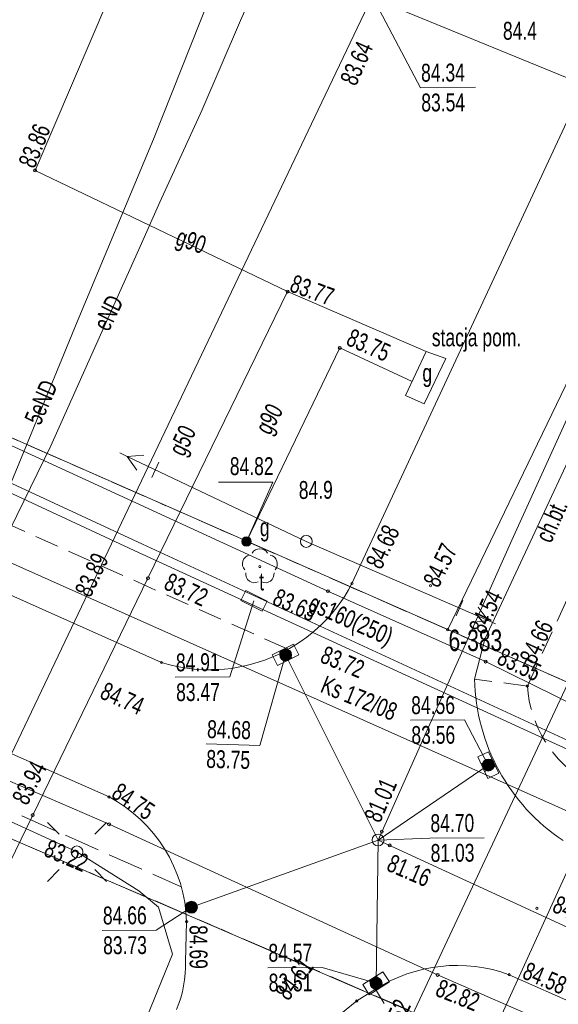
# Model space of a CAD drawing. Header units: metres. Extents: x 7446797 to 7447602, y 5789497 to 5790002.
# Tile 62 of 68: x 7447353 to 7447375, y 5789812 to 5789853. Entities that reach past the tile are written whole.
import ezdxf
from ezdxf.xclip import XClip

# ---------------------------------------------------------------- set-up
doc = ezdxf.new("R2010")
doc.units = ezdxf.units.M
doc.header["$MEASUREMENT"] = 0
doc.header["$XCLIPFRAME"] = 0
for name, pattern in [('2_KTCR02', [1.5, 1, -0.5]), ('2_KTJZ01', [2, 1.5, -0.5]), ('GUK', [2, 1.5, -0.5]), ('GUZ', [1, 0.5, -0.5])]:
    doc.linetypes.add(name, pattern=pattern)
doc.layers.add('700-L Mapa 1_500 dwg', color=7, linetype='Continuous')
for name, color, linetype, lineweight in [('ex_02_DXF_MZ_9_Dzialki7', 9, 'Continuous', 18), ('ex_02_DXF_MZ_9_Kontury3', 9, 'Continuous', 18), ('ex_02_DXF_MZ_9_KTCR_D_L_17', 9, 'Continuous', 18), ('ex_02_DXF_MZ_9_KTCR_E_T_17', 9, 'Continuous', 18), ('ex_02_DXF_MZ_9_KTCR_L_17', 9, 'Continuous', 18), ('ex_02_DXF_MZ_9_KTJZ_L_07', 9, 'Continuous', 18), ('ex_02_DXF_MZ_9_KTKR_D_L_07', 9, 'Continuous', 18), ('ex_02_DXF_MZ_9_KTKR_L_07', 9, 'Continuous', 18), ('ex_02_DXF_MZ_9_Numery_punktow7', 9, 'Continuous', 18), ('ex_02_DXF_MZ_9_OBOP_T_13', 9, 'Continuous', 18), ('ex_02_DXF_MZ_9_Punkty7', 9, 'Continuous', 18), ('ex_02_DXF_MZ_9_RTPW_T_07', 9, 'Continuous', 18), ('ex_02_DXF_MZ_9_RTPW_T_17', 9, 'Continuous', 18), ('ex_02_DXF_MZ_9_SUOG_L_052', 9, 'Continuous', 18), ('ex_02_DXF_MZ_9_SUOW_L_05', 9, 'Continuous', 18), ('ex_02_DXF_MZ_9_SUPE_D_L_31', 9, 'Continuous', 18), ('ex_02_DXF_MZ_9_SUPE_D_T_27', 9, 'Continuous', 18), ('ex_02_DXF_MZ_9_SUPE_E_T_31', 9, 'Continuous', 18), ('ex_02_DXF_MZ_9_SUPG_E_T_27', 9, 'Continuous', 18), ('ex_02_DXF_MZ_9_SUPG_L_252', 9, 'Continuous', 18), ('ex_02_DXF_MZ_9_SUPG_L_352', 9, 'Continuous', 18), ('ex_02_DXF_MZ_9_SUPK_D_L_434', 9, 'Continuous', 18), ('ex_02_DXF_MZ_9_SUPK_L_434', 9, 'Continuous', 18), ('ex_02_DXF_MZ_9_SUPP_E_T_434', 9, 'Continuous', 18), ('ex_02_DXF_MZ_9_SUPT_D_L_030', 9, 'Continuous', 18), ('ex_02_DXF_MZ_9_SUPW_D_L_05', 9, 'Continuous', 18), ('ex_02_DXF_MZ_9_SUPW_L_05', 9, 'Continuous', 18), ('ex_02_DXF_MZ_9_SUSM_D_T_07', 9, 'Continuous', 18), ('ex_02_DXF_MZ_9_SUSM_D_T_37', 9, 'Continuous', 18), ('ex_02_DXF_MZ_9_SUTG_T_052', 9, 'Continuous', 18), ('ex_02_DXF_MZ_9_SUTK_T_034', 9, 'Continuous', 18), ('ex_02_DXF_MZ_9_SUTT_T_030', 9, 'Continuous', 18), ('ex_02_DXF_MZ_9_SUTW_T_05', 9, 'Continuous', 18), ('ex_02_DXF_MZ_9_SUUG_E_T_17', 9, 'Continuous', 18), ('ex_02_DXF_MZ_9_SUUG_E_T_47', 9, 'Continuous', 18), ('ex_02_DXF_MZ_9_SUUG_L_27', 9, 'Continuous', 18), ('ex_02_DXF_MZ_9_SUUG_T_57', 9, 'Continuous', 18), ('ex_02_DXF_MZ_9_SUUK_D_T_234', 9, 'Continuous', 18), ('ex_02_DXF_MZ_9_SUUK_D_T_97', 9, 'Continuous', 18), ('ex_02_DXF_MZ_9_SUUK_T_07', 9, 'Continuous', 18), ('ex_02_DXF_MZ_9_SUUT_D_T_130', 9, 'Continuous', 18), ('ex_02_DXF_MZ_9_SUUT_E_T_930', 9, 'Continuous', 18), ('ex_02_DXF_MZ_9_Uzytki3', 9, 'Continuous', 18)]:
    doc.layers.add(name, color=color, linetype=linetype, lineweight=lineweight)
doc.styles.add('STYL_AUTOMATYCZNY_1', font='Arial.ttf', dxfattribs={"width": 0.7})

# ---------------------------------------------------------------- blocks, each defined once
blk = doc.blocks.new('Rysunek_1_9', base_point=(7447200, 5789750, -0.867))
at = {"layer": 'ex_02_DXF_MZ_9_Dzialki7', "color": 9, "linetype": 'Continuous', "lineweight": 18}
for p, q in [((7447421.97, 5789934.14, -0.867), (7447370.442, 5789827.328, -0.867)), ((7447209.58, 5789880.04, -0.867), (7447413.1, 5789792.26, -0.867)), ((7447370.442, 5789827.328, -0.867), (7447267.927, 5789872.431, -0.867)), ((7447376.842, 5789824.513, -0.867), (7447370.442, 5789827.328, -0.867))]:
    blk.add_line(p, q, dxfattribs=at)
at = {"layer": 'ex_02_DXF_MZ_9_Kontury3', "color": 9, "linetype": 'GUK', "lineweight": 18}
for p, q in [((7447209.579, 5789880.041, -0.867), (7447354.52, 5789817.535, -0.867)), ((7447314.42, 5789851.98, -0.867), (7447356.35, 5789833.53, -0.867)), ((7447356.35, 5789833.53, -0.867), (7447376.84, 5789824.51, -0.867)), ((7447354.52, 5789817.535, -0.867), (7447413.102, 5789792.265, -0.867))]:
    blk.add_line(p, q, dxfattribs=at)
at = {"layer": 'ex_02_DXF_MZ_9_KTCR_D_L_17', "color": 9, "linetype": '2_KTCR02', "lineweight": 18}
blk.add_line((7447373.78, 5789824.96, -0.867), (7447380.477, 5789839.6, -0.867), dxfattribs=at)
at = {"layer": 'ex_02_DXF_MZ_9_KTCR_L_17', "color": 9, "linetype": '2_KTCR02', "lineweight": 18}
for p, q in [((7447363.68, 5789826.54, -0.867), (7447261.28, 5789872.3, -0.867)), ((7447373.78, 5789824.96, -0.867), (7447371.57, 5789825.25, -0.867)), ((7447368.58, 5789810.38, -0.867), (7447367.41, 5789812.25, -0.867))]:
    blk.add_line(p, q, dxfattribs=at)
blk.add_arc((7447378.849, 5789825.319, -0.867), 5.082, 184.0472, 239.5012, dxfattribs=at)
at = {"layer": 'ex_02_DXF_MZ_9_KTJZ_L_07', "color": 9, "linetype": '2_KTJZ01', "lineweight": 18}
blk.add_line((7447330.67, 5789829.27, -0.867), (7447359.27, 5789816.55, -0.867), dxfattribs=at)
at = {"layer": 'ex_02_DXF_MZ_9_KTKR_D_L_07', "color": 9, "linetype": 'Continuous', "lineweight": 18}
for p, q in [((7447366.43, 5789829.26, -0.867), (7447376.94, 5789851.876, -0.867)), ((7447382.675, 5789849.816, -0.867), (7447372, 5789826.93, -0.867)), ((7447359.5, 5789815.08, -0.867), (7447359.459, 5789813.419, -0.867)), ((7447366.63, 5789811.76, -0.867), (7447365.736, 5789811.033, -0.867))]:
    blk.add_line(p, q, dxfattribs=at)
blk.add_arc((7447354.479, 5789813.308, -0.867), 4.981, 337.5605, 1.2842, dxfattribs=at)
at = {"layer": 'ex_02_DXF_MZ_9_KTKR_L_07', "color": 9, "linetype": 'Continuous', "lineweight": 18}
for p, q in [((7447358.45, 5789825.95, -0.867), (7447278.05, 5789861.79, -0.867)), ((7447331.56, 5789831.28, -0.867), (7447356.25, 5789820.31, -0.867)), ((7447372, 5789826.93, -0.867), (7447371.57, 5789825.25, -0.867)), ((7447373.02, 5789812.86, -0.867), (7447425.96, 5789789.35, -0.867)), ((7447366.63, 5789811.76, -0.867), (7447367.41, 5789812.25, -0.867))]:
    blk.add_line(p, q, dxfattribs=at)
for centre, radius, start, end in [((7447360.464, 5789832.369, -0.867), 6.728, 252.5828, 332.4733), ((7447379.909, 5789825.418, -0.867), 8.341, 181.1557, 236.2903), ((7447353.374, 5789814.898, -0.867), 6.129, 1.7032, 62.0116), ((7447370.833, 5789806.87, -0.867), 6.377, 69.9436, 122.4677)]:
    blk.add_arc(centre, radius, start, end, dxfattribs=at)
at = {"layer": 'ex_02_DXF_MZ_9_OBOP_T_13', "color": 9, "linetype": 'Continuous', "lineweight": 18}
blk.add_circle((7447362.57, 5789829.97, -0.867), 0.045, dxfattribs=at)
for centre, start, end in [((7447362.213, 5789830.086, -0.867), 102.1445, 221.86), ((7447362.57, 5789830.345, -0.867), 30.1401, 149.8599), ((7447362.927, 5789830.086, -0.867), 318.14, 77.8555), ((7447362.35, 5789829.667, -0.867), 174.1482, 293.8542), ((7447362.79, 5789829.667, -0.867), 246.1458, 5.8518)]:
    blk.add_arc(centre, 0.375, start, end, dxfattribs=at)
at = {"layer": 'ex_02_DXF_MZ_9_Punkty7', "color": 9, "linetype": 'Continuous', "lineweight": 18}
blk.add_circle((7447370.442, 5789827.328, -0.867), 0.045, dxfattribs=at)
at = {"layer": 'ex_02_DXF_MZ_9_RTPW_T_17', "color": 9, "linetype": 'Continuous', "lineweight": 18}
for centre in [(7447366.43, 5789829.26, -0.867), (7447369.72, 5789829.17, -0.867), (7447372, 5789826.93, -0.867), (7447358.45, 5789825.95, -0.867), (7447373.78, 5789824.96, -0.867), (7447356.25, 5789820.31, -0.867), (7447374.18, 5789815.64, -0.867), (7447359.5, 5789815.08, -0.867), (7447373.02, 5789812.86, -0.867), (7447366.63, 5789811.76, -0.867)]:
    blk.add_circle(centre, 0.045, dxfattribs=at)
at = {"layer": 'ex_02_DXF_MZ_9_SUOG_L_052', "color": 9, "linetype": 'Continuous', "lineweight": 18}
for p, q in [((7447353.05, 5789819.55, -0.867), (7447357.88, 5789829.48, -0.867)), ((7447372.03, 5789825.99, -0.867), (7447365.42, 5789828.94, -0.867))]:
    blk.add_line(p, q, dxfattribs=at)
at = {"layer": 'ex_02_DXF_MZ_9_SUOW_L_05', "color": 9, "linetype": 'Continuous', "lineweight": 18}
blk.add_line((7447370.02, 5789812.85, -0.867), (7447356.25, 5789819.17, -0.867), dxfattribs=at)
at = {"layer": 'ex_02_DXF_MZ_9_SUPE_D_L_31', "color": 9, "linetype": 'Continuous', "lineweight": 18}
for p, q in [((7447361.752, 5789852.869, -0.867), (7447363.436, 5789856.591, -0.867)), ((7447360.897, 5789854.903, -0.867), (7447358.117, 5789847.893, -0.867)), ((7447360.138, 5789849.098, -0.867), (7447361.752, 5789852.869, -0.867)), ((7447358.375, 5789845.255, -0.867), (7447360.138, 5789849.098, -0.867)), ((7447358.117, 5789847.893, -0.867), (7447354.91, 5789840.23, -0.867)), ((7447357.548, 5789843.389, -0.867), (7447358.375, 5789845.255, -0.867)), ((7447355.53, 5789838.874, -0.867), (7447357.548, 5789843.389, -0.867)), ((7447354.91, 5789840.23, -0.867), (7447350.78, 5789830.19, -0.867)), ((7447353.817, 5789835.032, -0.867), (7447355.53, 5789838.874, -0.867)), ((7447352.111, 5789831.539, -0.867), (7447353.817, 5789835.032, -0.867)), ((7447350.542, 5789820.007, -0.867), (7447354.906, 5789818.008, -0.867)), ((7447354.906, 5789818.008, -0.867), (7447357.498, 5789816.376, -0.867)), ((7447357.498, 5789816.376, -0.867), (7447358.323, 5789815.692, -0.867)), ((7447358.323, 5789815.692, -0.867), (7447358.907, 5789813.726, -0.867)), ((7447358.907, 5789813.726, -0.867), (7447355.525, 5789805.421, -0.867))]:
    blk.add_line(p, q, dxfattribs=at)
at = {"layer": 'ex_02_DXF_MZ_9_SUPE_D_T_27', "color": 9, "linetype": 'Continuous', "lineweight": 18}
for p, q in [((7447357.01, 5789834.585, -0.867), (7447356.7, 5789834.733, -0.867)), ((7447357.708, 5789834.642, -0.867), (7447357.01, 5789834.585, -0.867)), ((7447364.516, 5789831.027, -0.867), (7447357.01, 5789834.585, -0.867)), ((7447357.408, 5789834.009, -0.867), (7447357.01, 5789834.585, -0.867)), ((7447358.041, 5789833.709, -0.867), (7447358.341, 5789834.342, -0.867)), ((7447364.516, 5789831.027, -0.867), (7447372.131, 5789827.711, -0.867)), ((7447371.073, 5789828.553, -0.867), (7447370.794, 5789827.911, -0.867)), ((7447371.715, 5789828.274, -0.867), (7447372.131, 5789827.711, -0.867)), ((7447371.436, 5789827.632, -0.867), (7447372.131, 5789827.711, -0.867)), ((7447372.131, 5789827.711, -0.867), (7447372.447, 5789827.574, -0.867))]:
    blk.add_line(p, q, dxfattribs=at)
at = {"layer": 'ex_02_DXF_MZ_9_SUPG_L_252', "color": 9, "linetype": 'Continuous', "lineweight": 18}
for p, q in [((7447365.42, 5789828.94, -0.867), (7447345.44, 5789838.12, -0.867)), ((7447372.03, 5789825.99, -0.867), (7447365.42, 5789828.94, -0.867)), ((7447377.8, 5789823.14, -0.867), (7447372.03, 5789825.99, -0.867))]:
    blk.add_line(p, q, dxfattribs=at)
at = {"layer": 'ex_02_DXF_MZ_9_SUPG_L_352', "color": 9, "linetype": 'Continuous', "lineweight": 18}
for p, q in [((7447357.36, 5789856.42, -0.867), (7447353.15, 5789846.58, -0.867)), ((7447353.15, 5789846.58, -0.867), (7447363.73, 5789841.5, -0.867)), ((7447359.23, 5789832.26, -0.867), (7447363.73, 5789841.5, -0.867)), ((7447363.73, 5789841.5, -0.867), (7447369.54, 5789838.99, -0.867)), ((7447365.92, 5789839.14, -0.867), (7447362.01, 5789831.02, -0.867)), ((7447368.954, 5789837.729, -0.867), (7447365.92, 5789839.14, -0.867)), ((7447357.88, 5789829.48, -0.867), (7447359.23, 5789832.26, -0.867)), ((7447357.88, 5789829.48, -0.867), (7447353.05, 5789819.55, -0.867)), ((7447353.05, 5789819.55, -0.867), (7447349.49, 5789812.24, -0.867))]:
    blk.add_line(p, q, dxfattribs=at)
at = {"layer": 'ex_02_DXF_MZ_9_SUPK_D_L_434', "color": 9, "linetype": 'Continuous', "lineweight": 18}
for p, q in [((7447373.136, 5789831.077, -0.867), (7447379.507, 5789845.163, -0.867)), ((7447367.524, 5789818.507, -0.867), (7447373.136, 5789831.077, -0.867)), ((7447368.04, 5789809.21, -0.867), (7447376.7, 5789827.702, -0.867)), ((7447367.524, 5789818.507, -0.867), (7447363.65, 5789826.27, -0.867)), ((7447367.524, 5789818.507, -0.867), (7447372.142, 5789821.649, -0.867)), ((7447367.524, 5789818.507, -0.867), (7447359.7, 5789815.69, -0.867)), ((7447367.524, 5789818.507, -0.867), (7447367.44, 5789812.5, -0.867)), ((7447367.524, 5789818.507, -0.867), (7447391.223, 5789807.582, -0.867))]:
    blk.add_line(p, q, dxfattribs=at)
at = {"layer": 'ex_02_DXF_MZ_9_SUPK_L_434', "color": 9, "linetype": 'Continuous', "lineweight": 18}
blk.add_line((7447378.34, 5789818.43, -0.867), (7447347.86, 5789832.04, -0.867), dxfattribs=at)
at = {"layer": 'ex_02_DXF_MZ_9_SUPT_D_L_030', "color": 9, "linetype": 'Continuous', "lineweight": 18}
for p, q in [((7447365.018, 5789849.122, -0.867), (7447367.275, 5789853.878, -0.867)), ((7447350.886, 5789819.45, -0.867), (7447365.018, 5789849.122, -0.867)), ((7447357.308, 5789830.646, -0.867), (7447331.13, 5789842.803, -0.867)), ((7447336.345, 5789840.789, -0.867), (7447357.656, 5789830.908, -0.867)), ((7447357.656, 5789830.908, -0.867), (7447378.254, 5789821.392, -0.867)), ((7447389.946, 5789815.654, -0.867), (7447357.308, 5789830.646, -0.867))]:
    blk.add_line(p, q, dxfattribs=at)
at = {"layer": 'ex_02_DXF_MZ_9_SUPW_D_L_05', "color": 9, "linetype": 'Continuous', "lineweight": 18}
for p, q in [((7447381.147, 5789848.115, -0.867), (7447367.266, 5789853.818, -0.867)), ((7447372.253, 5789810.189, -0.867), (7447382.269, 5789832.202, -0.867))]:
    blk.add_line(p, q, dxfattribs=at)
at = {"layer": 'ex_02_DXF_MZ_9_SUPW_L_05', "color": 9, "linetype": 'Continuous', "lineweight": 18}
for p, q in [((7447356.25, 5789819.17, -0.867), (7447345.93, 5789823.64, -0.867)), ((7447370.02, 5789812.85, -0.867), (7447356.25, 5789819.17, -0.867)), ((7447451.57, 5789777.44, -0.867), (7447370.02, 5789812.85, -0.867))]:
    blk.add_line(p, q, dxfattribs=at)
at = {"layer": 'ex_02_DXF_MZ_9_SUSM_D_T_07', "color": 9, "linetype": 'Continuous', "lineweight": 18}
for p, q in [((7447354.164, 5789818.75, -0.867), (7447353.669, 5789819.245, -0.867)), ((7447355.649, 5789818.75, -0.867), (7447356.144, 5789819.245, -0.867)), ((7447354.164, 5789817.265, -0.867), (7447353.669, 5789816.77, -0.867)), ((7447355.649, 5789817.265, -0.867), (7447356.144, 5789816.77, -0.867))]:
    blk.add_line(p, q, dxfattribs=at)
at = {"layer": 'ex_02_DXF_MZ_9_SUSM_D_T_37', "color": 9, "linetype": 'Continuous', "lineweight": 18}
for centre in [(7447364.516, 5789831.027, -0.867), (7447354.906, 5789818.008, -0.867)]:
    blk.add_circle(centre, 0.25, dxfattribs=at)
at = {"layer": 'ex_02_DXF_MZ_9_SUTG_T_052', "color": 9, "linetype": 'Continuous', "lineweight": 18}
for p in [(7447360.833, 5789833.515, -0.867), (7447362.01, 5789831.02, -0.867)]:
    blk.add_line(p, (7447363.113, 5789833.515, -0.867), dxfattribs=at)
for centre in [(7447353.15, 5789846.58, -0.867), (7447363.73, 5789841.5, -0.867), (7447365.92, 5789839.14, -0.867), (7447357.88, 5789829.48, -0.867), (7447365.42, 5789828.94, -0.867), (7447372.03, 5789825.99, -0.867), (7447353.05, 5789819.55, -0.867)]:
    blk.add_circle(centre, 0.0625, dxfattribs=at)
at = {"layer": 'ex_02_DXF_MZ_9_SUTK_T_034', "color": 9, "linetype": 'Continuous', "lineweight": 18}
for p, q in [((7447363.65, 5789826.27, -0.867), (7447362.566, 5789822.472, -0.867)), ((7447368.886, 5789823.533, -0.867), (7447371.139, 5789823.549, -0.867)), ((7447372.142, 5789821.649, -0.867), (7447371.139, 5789823.549, -0.867)), ((7447360.314, 5789822.535, -0.867), (7447362.566, 5789822.472, -0.867)), ((7447367.524, 5789818.507, -0.867), (7447369.692, 5789818.588, -0.867)), ((7447369.692, 5789818.588, -0.867), (7447371.972, 5789818.604, -0.867)), ((7447359.7, 5789815.69, -0.867), (7447358.22, 5789814.731, -0.867)), ((7447355.967, 5789814.715, -0.867), (7447358.22, 5789814.731, -0.867)), ((7447362.903, 5789813.152, -0.867), (7447365.183, 5789813.168, -0.867)), ((7447367.44, 5789812.5, -0.867), (7447365.183, 5789813.168, -0.867))]:
    blk.add_line(p, q, dxfattribs=at)
for centre in [(7447367.681, 5789818.858, -0.867), (7447368.015, 5789818.28, -0.867)]:
    blk.add_circle(centre, 0.0625, dxfattribs=at)
at = {"layer": 'ex_02_DXF_MZ_9_SUTT_T_030', "color": 9, "linetype": 'Continuous', "lineweight": 18}
for p, q in [((7447367.275, 5789853.878, -0.867), (7447369.3, 5789850.049, -0.867)), ((7447369.3, 5789850.049, -0.867), (7447371.607, 5789850.065, -0.867)), ((7447362.323, 5789828.531, -0.867), (7447361.305, 5789825.344, -0.867)), ((7447359.025, 5789825.328, -0.867), (7447361.305, 5789825.344, -0.867))]:
    blk.add_line(p, q, dxfattribs=at)
at = {"layer": 'ex_02_DXF_MZ_9_SUTW_T_05', "color": 9, "linetype": 'Continuous', "lineweight": 18}
for centre in [(7447356.25, 5789819.17, -0.867), (7447370.02, 5789812.85, -0.867)]:
    blk.add_circle(centre, 0.0625, dxfattribs=at)
at = {"layer": 'ex_02_DXF_MZ_9_SUUG_L_27', "color": 9, "linetype": 'Continuous', "lineweight": 18}
for p, q in [((7447368.68, 5789837.14, -0.867), (7447369.54, 5789838.99, -0.867)), ((7447370.36, 5789838.69, -0.867), (7447369.46, 5789836.79, -0.867)), ((7447369.54, 5789838.99, -0.867), (7447370.36, 5789838.69, -0.867)), ((7447369.46, 5789836.79, -0.867), (7447368.68, 5789837.14, -0.867))]:
    blk.add_line(p, q, dxfattribs=at)
at = {"layer": 'ex_02_DXF_MZ_9_SUUG_T_57', "color": 9, "linetype": 'Continuous', "lineweight": 18}
for radius in [0.2, 0.175, 0.15, 0.125, 0.1, 0.075, 0.05, 0.025, 0.00715]:
    blk.add_circle((7447362.01, 5789831.02, -0.867), radius, dxfattribs=at)
at = {"layer": 'ex_02_DXF_MZ_9_SUUK_D_T_234', "color": 9, "linetype": 'Continuous', "lineweight": 18}
blk.add_circle((7447367.524, 5789818.507, -0.867), 0.25, dxfattribs=at)
at = {"layer": 'ex_02_DXF_MZ_9_SUUK_D_T_97', "color": 9, "linetype": 'Continuous', "lineweight": 18}
for centre, radius in [((7447363.65, 5789826.27, -0.867), 0.25), ((7447363.65, 5789826.27, -0.867), 0.225), ((7447363.65, 5789826.27, -0.867), 0.2), ((7447363.65, 5789826.27, -0.867), 0.175), ((7447363.65, 5789826.27, -0.867), 0.15), ((7447363.65, 5789826.27, -0.867), 0.125), ((7447363.65, 5789826.27, -0.867), 0.1), ((7447363.65, 5789826.27, -0.867), 0.075), ((7447363.65, 5789826.27, -0.867), 0.05), ((7447363.65, 5789826.27, -0.867), 0.025), ((7447363.65, 5789826.27, -0.867), 0.00715), ((7447372.142, 5789821.649, -0.867), 0.25), ((7447372.142, 5789821.649, -0.867), 0.225), ((7447372.142, 5789821.649, -0.867), 0.2), ((7447372.142, 5789821.649, -0.867), 0.175), ((7447372.142, 5789821.649, -0.867), 0.15), ((7447372.142, 5789821.649, -0.867), 0.125), ((7447372.142, 5789821.649, -0.867), 0.1), ((7447372.142, 5789821.649, -0.867), 0.075), ((7447372.142, 5789821.649, -0.867), 0.05), ((7447372.142, 5789821.649, -0.867), 0.025), ((7447372.142, 5789821.649, -0.867), 0.00715), ((7447359.7, 5789815.69, -0.867), 0.25), ((7447359.7, 5789815.69, -0.867), 0.225), ((7447359.7, 5789815.69, -0.867), 0.2), ((7447359.7, 5789815.69, -0.867), 0.175), ((7447359.7, 5789815.69, -0.867), 0.15), ((7447359.7, 5789815.69, -0.867), 0.125), ((7447359.7, 5789815.69, -0.867), 0.1), ((7447359.7, 5789815.69, -0.867), 0.075), ((7447359.7, 5789815.69, -0.867), 0.05), ((7447359.7, 5789815.69, -0.867), 0.025), ((7447359.7, 5789815.69, -0.867), 0.00715), ((7447367.44, 5789812.5, -0.867), 0.25), ((7447367.44, 5789812.5, -0.867), 0.225), ((7447367.44, 5789812.5, -0.867), 0.2), ((7447367.44, 5789812.5, -0.867), 0.175), ((7447367.44, 5789812.5, -0.867), 0.15), ((7447367.44, 5789812.5, -0.867), 0.125), ((7447367.44, 5789812.5, -0.867), 0.1), ((7447367.44, 5789812.5, -0.867), 0.075), ((7447367.44, 5789812.5, -0.867), 0.05), ((7447367.44, 5789812.5, -0.867), 0.025), ((7447367.44, 5789812.5, -0.867), 0.00715)]:
    blk.add_circle(centre, radius, dxfattribs=at)
at = {"layer": 'ex_02_DXF_MZ_9_SUUK_T_07', "color": 9, "linetype": 'Continuous', "lineweight": 18}
for p, q in [((7447363.091, 5789826.27, -0.867), (7447363.985, 5789826.717, -0.867)), ((7447363.985, 5789826.717, -0.867), (7447364.209, 5789826.27, -0.867)), ((7447363.315, 5789825.823, -0.867), (7447363.091, 5789826.27, -0.867)), ((7447364.209, 5789826.27, -0.867), (7447363.315, 5789825.823, -0.867)), ((7447363.382, 5789826.415, -0.867), (7447363.605, 5789825.968, -0.867)), ((7447363.695, 5789826.572, -0.867), (7447363.918, 5789826.125, -0.867)), ((7447371.703, 5789821.995, -0.867), (7447372.155, 5789822.208, -0.867)), ((7447372.155, 5789822.208, -0.867), (7447372.582, 5789821.304, -0.867)), ((7447372.13, 5789821.091, -0.867), (7447371.703, 5789821.995, -0.867)), ((7447372.294, 5789821.914, -0.867), (7447371.841, 5789821.701, -0.867)), ((7447372.443, 5789821.598, -0.867), (7447371.991, 5789821.384, -0.867)), ((7447372.582, 5789821.304, -0.867), (7447372.13, 5789821.091, -0.867)), ((7447366.884, 5789812.445, -0.867), (7447367.73, 5789812.978, -0.867)), ((7447367.159, 5789812.618, -0.867), (7447367.425, 5789812.195, -0.867)), ((7447367.455, 5789812.805, -0.867), (7447367.721, 5789812.382, -0.867)), ((7447367.73, 5789812.978, -0.867), (7447367.996, 5789812.555, -0.867)), ((7447367.15, 5789812.022, -0.867), (7447366.884, 5789812.445, -0.867)), ((7447367.996, 5789812.555, -0.867), (7447367.15, 5789812.022, -0.867))]:
    blk.add_line(p, q, dxfattribs=at)
at = {"layer": 'ex_02_DXF_MZ_9_SUUT_D_T_130', "color": 9, "linetype": 'Continuous', "lineweight": 18}
for p, q in [((7447361.977, 5789828.961, -0.867), (7447361.771, 5789828.542, -0.867)), ((7447362.875, 5789828.52, -0.867), (7447361.977, 5789828.961, -0.867)), ((7447361.771, 5789828.542, -0.867), (7447362.669, 5789828.101, -0.867)), ((7447362.669, 5789828.101, -0.867), (7447362.875, 5789828.52, -0.867))]:
    blk.add_line(p, q, dxfattribs=at)
at = {"layer": 'ex_02_DXF_MZ_9_Uzytki3', "color": 9, "linetype": 'GUZ', "lineweight": 18}
for p, q in [((7447209.579, 5789880.041, -0.867), (7447354.52, 5789817.535, -0.867)), ((7447314.424, 5789851.976, -0.867), (7447356.347, 5789833.529, -0.867)), ((7447356.347, 5789833.529, -0.867), (7447376.842, 5789824.513, -0.867)), ((7447354.52, 5789817.535, -0.867), (7447413.102, 5789792.265, -0.867))]:
    blk.add_line(p, q, dxfattribs=at)
at = {"layer": 'ex_02_DXF_MZ_9_KTCR_E_T_17', "color": 9, "linetype": 'Continuous', "lineweight": 18, "insert": (7447374.432, 5789831.061, -0.867), "char_height": 0.75, "attachment_point": 4, "rotation": 66.2505, "style": 'STYL_AUTOMATYCZNY_1'}
blk.add_mtext('\\A1;{\\pql;\\fArial|b0|i0|c238|p0;\\W0.700000;ch.bt.}', dxfattribs=at)
at = {"layer": 'ex_02_DXF_MZ_9_Numery_punktow7', "color": 9, "linetype": 'Continuous', "lineweight": 18, "insert": (7447370.475, 5789827.328, -0.867), "char_height": 0.9, "attachment_point": 1, "style": 'STYL_AUTOMATYCZNY_1'}
blk.add_mtext('\\A1;{\\pql;\\fArial|b0|i0|c238|p0;\\W0.700000;6-383}', dxfattribs=at)
at = {"layer": 'ex_02_DXF_MZ_9_RTPW_T_07', "color": 9, "linetype": 'Continuous', "lineweight": 18, "char_height": 0.75, "attachment_point": 1, "rotation": 0.403, "style": 'STYL_AUTOMATYCZNY_1'}
for s, insert in [('\\A1;{\\pql;\\fArial|b0|i0|c238|p0;\\W0.700000;84.4}', (7447372.753, 5789852.807, -0.867)), ('\\A1;{\\pql;\\fArial|b0|i0|c238|p0;\\W0.700000;84.9}', (7447364.198, 5789833.555, -0.867))]:
    blk.add_mtext(s, dxfattribs=dict(at, insert=insert))
at = {"layer": 'ex_02_DXF_MZ_9_RTPW_T_17', "color": 9, "linetype": 'Continuous', "lineweight": 18, "char_height": 0.75, "style": 'STYL_AUTOMATYCZNY_1'}
for s, insert, attachment_point, rotation in [('\\A1;{\\pql;\\fArial|b0|i0|c238|p0;\\W0.700000;84.68}', (7447366.977, 5789830.134, -0.867), 1, 64.359), ('\\A1;{\\pql;\\fArial|b0|i0|c238|p0;\\W0.700000;84.57}', (7447369.72, 5789829.204, -0.867), 4, 63.6936), ('\\A1;{\\pql;\\fArial|b0|i0|c238|p0;\\W0.700000;84.54}', (7447371.985, 5789827.08, -0.867), 7, 64.4512), ('\\A1;{\\pql;\\fArial|b0|i0|c238|p0;\\W0.700000;84.66}', (7447374.117, 5789825.82, -0.867), 7, 64.9538), ('\\A1;{\\pql;\\fArial|b0|i0|c238|p0;\\W0.700000;84.74}', (7447356.123, 5789825.159, -0.867), 1, 336.0375), ('\\A1;{\\pql;\\fArial|b0|i0|c238|p0;\\W0.700000;84.75}', (7447356.292, 5789820.319, -0.867), 7, 326.2244), ('\\A1;{\\pql;\\fArial|b0|i0|c238|p0;\\W0.700000;84.65}', (7447374.771, 5789815.514, -0.867), 7, 335.7941), ('\\A1;{\\pql;\\fArial|b0|i0|c238|p0;\\W0.700000;84.69}', (7447359.612, 5789814.937, -0.867), 7, 270.1758), ('\\A1;{\\pql;\\fArial|b0|i0|c238|p0;\\W0.700000;84.61}', (7447363.764, 5789811.721, -0.867), 7, 52.7206), ('\\A1;{\\pql;\\fArial|b0|i0|c238|p0;\\W0.700000;84.58}', (7447373.517, 5789812.719, -0.867), 7, 337.1051)]:
    blk.add_mtext(s, dxfattribs=dict(at, insert=insert, attachment_point=attachment_point, rotation=rotation))
at = {"layer": 'ex_02_DXF_MZ_9_SUPE_E_T_31', "color": 9, "linetype": 'Continuous', "lineweight": 18, "char_height": 0.75, "attachment_point": 4, "style": 'STYL_AUTOMATYCZNY_1'}
for s, insert, rotation in [('\\A1;{\\pql;\\fArial|b0|i0|c238|p0;\\W0.700000;eND}', (7447355.9, 5789839.948, -0.867), 63.8331), ('\\A1;{\\pql;\\fArial|b0|i0|c238|p0;\\W0.700000;5eND}', (7447353.028, 5789836, -0.867), 66.4431)]:
    blk.add_mtext(s, dxfattribs=dict(at, insert=insert, rotation=rotation))
at = {"layer": 'ex_02_DXF_MZ_9_SUPG_E_T_27', "color": 9, "linetype": 'Continuous', "lineweight": 18, "char_height": 0.75, "attachment_point": 7, "style": 'STYL_AUTOMATYCZNY_1'}
for s, insert, rotation in [('\\A1;{\\pql;\\fArial|b0|i0|c238|p0;\\W0.700000;g90}', (7447358.914, 5789843.269, -0.867), 340.0675), ('\\A1;{\\pql;\\fArial|b0|i0|c238|p0;\\W0.700000;g90}', (7447363.194, 5789835.337, -0.867), 61.8763), ('\\A1;{\\pql;\\fArial|b0|i0|c238|p0;\\W0.700000;g50}', (7447359.596, 5789834.449, -0.867), 64.4959), ('\\A1;{\\pql;\\fArial|b0|i0|c238|p0;\\W0.700000;gs160(250)}', (7447364.45, 5789827.962, -0.867), 335.8264)]:
    blk.add_mtext(s, dxfattribs=dict(at, insert=insert, rotation=rotation))
at = {"layer": 'ex_02_DXF_MZ_9_SUPP_E_T_434', "color": 9, "linetype": 'Continuous', "lineweight": 18, "insert": (7447365.055, 5789824.714, -0.867), "char_height": 0.75, "attachment_point": 7, "rotation": 338.1172, "style": 'STYL_AUTOMATYCZNY_1'}
blk.add_mtext('\\A1;{\\pql;\\fArial|b0|i0|c238|p0;\\W0.700000;Ks 172/08}', dxfattribs=at)
at = {"layer": 'ex_02_DXF_MZ_9_SUTG_T_052', "color": 9, "linetype": 'Continuous', "lineweight": 18, "char_height": 0.75, "attachment_point": 7, "style": 'STYL_AUTOMATYCZNY_1'}
for s, insert, rotation in [('\\A1;{\\pql;\\fArial|b0|i0|c238|p0;\\W0.700000;83.86}', (7447353.134, 5789846.619, -0.867), 68.0421), ('\\A1;{\\pql;\\fArial|b0|i0|c238|p0;\\W0.700000;83.77}', (7447363.768, 5789841.518, -0.867), 339.8335), ('\\A1;{\\pql;\\fArial|b0|i0|c238|p0;\\W0.700000;83.75}', (7447366.134, 5789839.279, -0.867), 336.1247), ('\\A1;{\\pql;\\fArial|b0|i0|c238|p0;\\W0.700000;83.89}', (7447355.475, 5789828.63, -0.867), 64.5656), ('\\A1;{\\pql;\\fArial|b0|i0|c238|p0;\\W0.700000;83.63}', (7447363.041, 5789828.39, -0.867), 335.556), ('\\A1;{\\pql;\\fArial|b0|i0|c238|p0;\\W0.700000;83.55}', (7447372.447, 5789825.911, -0.867), 334.754), ('\\A1;{\\pql;\\fArial|b0|i0|c238|p0;\\W0.700000;83.94}', (7447352.826, 5789819.913, -0.867), 62.6223)]:
    blk.add_mtext(s, dxfattribs=dict(at, insert=insert, rotation=rotation))
at = {"layer": 'ex_02_DXF_MZ_9_SUTG_T_052', "color": 9, "linetype": 'Continuous', "lineweight": 18, "insert": (7447361.311, 5789833.795, -0.867), "char_height": 0.75, "attachment_point": 7, "style": 'STYL_AUTOMATYCZNY_1'}
blk.add_mtext('\\A1;{\\pql;\\fArial|b0|i0|c238|p0;\\W0.700000;84.82}', dxfattribs=at)
at = {"layer": 'ex_02_DXF_MZ_9_SUTK_T_034', "color": 9, "linetype": 'Continuous', "lineweight": 18, "char_height": 0.75, "style": 'STYL_AUTOMATYCZNY_1'}
for s, insert, attachment_point, rotation in [('\\A1;{\\pql;\\fArial|b0|i0|c238|p0;\\W0.700000;84.56}', (7447368.909, 5789824.533, -0.867), 1, 0.405), ('\\A1;{\\pql;\\fArial|b0|i0|c238|p0;\\W0.700000;84.68}', (7447360.371, 5789823.534, -0.867), 1, 358.403), ('\\A1;{\\pql;\\fArial|b0|i0|c238|p0;\\W0.700000;83.56}', (7447368.918, 5789823.283, -0.867), 1, 0.405), ('\\A1;{\\pql;\\fArial|b0|i0|c238|p0;\\W0.700000;83.75}', (7447360.337, 5789822.284, -0.867), 1, 358.403), ('\\A1;{\\pql;\\fArial|b0|i0|c238|p0;\\W0.700000;81.01}', (7447367.612, 5789819.181, -0.867), 7, 66.447), ('\\A1;{\\pql;\\fArial|b0|i0|c238|p0;\\W0.700000;84.70}', (7447369.715, 5789819.588, -0.867), 1, 0.405), ('\\A1;{\\pql;\\fArial|b0|i0|c238|p0;\\W0.700000;81.03}', (7447369.724, 5789818.338, -0.867), 1, 0.405), ('\\A1;{\\pql;\\fArial|b0|i0|c238|p0;\\W0.700000;81.16}', (7447368.13, 5789817.938, -0.867), 1, 336.6022), ('\\A1;{\\pql;\\fArial|b0|i0|c238|p0;\\W0.700000;84.66}', (7447355.99, 5789815.715, -0.867), 1, 0.403), ('\\A1;{\\pql;\\fArial|b0|i0|c238|p0;\\W0.700000;83.73}', (7447355.999, 5789814.465, -0.867), 1, 0.403), ('\\A1;{\\pql;\\fArial|b0|i0|c238|p0;\\W0.700000;84.57}', (7447362.926, 5789814.152, -0.867), 1, 0.403), ('\\A1;{\\pql;\\fArial|b0|i0|c238|p0;\\W0.700000;83.51}', (7447362.935, 5789812.902, -0.867), 1, 0.403), ('\\A1;{\\pql;\\fArial|b0|i0|c238|p0;\\W0.700000;80.52}', (7447367.783, 5789810.091, -0.867), 4, 63.8331)]:
    blk.add_mtext(s, dxfattribs=dict(at, insert=insert, attachment_point=attachment_point, rotation=rotation))
at = {"layer": 'ex_02_DXF_MZ_9_SUTT_T_030', "color": 9, "linetype": 'Continuous', "lineweight": 18, "char_height": 0.75, "style": 'STYL_AUTOMATYCZNY_1'}
for s, insert, attachment_point, rotation in [('\\A1;{\\pql;\\fArial|b0|i0|c238|p0;\\W0.700000;83.64}', (7447365.907, 5789850.385, -0.867), 1, 66.0986), ('\\A1;{\\pql;\\fArial|b0|i0|c238|p0;\\W0.700000;84.34}', (7447369.323, 5789851.049, -0.867), 1, 0.403), ('\\A1;{\\pql;\\fArial|b0|i0|c238|p0;\\W0.700000;83.54}', (7447369.332, 5789849.799, -0.867), 1, 0.403), ('\\A1;{\\pql;\\fArial|b0|i0|c238|p0;\\W0.700000;83.72}', (7447358.492, 5789829.047, -0.867), 7, 334.8427), ('\\A1;{\\pql;\\fArial|b0|i0|c238|p0;\\W0.700000;84.91}', (7447359.048, 5789826.328, -0.867), 1, 0.403), ('\\A1;{\\pql;\\fArial|b0|i0|c238|p0;\\W0.700000;83.72}', (7447365.045, 5789825.972, -0.867), 7, 337.2028), ('\\A1;{\\pql;\\fArial|b0|i0|c238|p0;\\W0.700000;83.47}', (7447359.057, 5789825.078, -0.867), 1, 0.403)]:
    blk.add_mtext(s, dxfattribs=dict(at, insert=insert, attachment_point=attachment_point, rotation=rotation))
at = {"layer": 'ex_02_DXF_MZ_9_SUTW_T_05', "color": 9, "linetype": 'Continuous', "lineweight": 18, "char_height": 0.75, "attachment_point": 1, "style": 'STYL_AUTOMATYCZNY_1'}
for s, insert, rotation in [('\\A1;{\\pql;\\fArial|b0|i0|c238|p0;\\W0.700000;83.22}', (7447353.76, 5789818.556, -0.867), 337.0231), ('\\A1;{\\pql;\\fArial|b0|i0|c238|p0;\\W0.700000;82.82}', (7447370.157, 5789812.696, -0.867), 337.9086)]:
    blk.add_mtext(s, dxfattribs=dict(at, insert=insert, rotation=rotation))
at = {"layer": 'ex_02_DXF_MZ_9_SUUG_E_T_17', "color": 9, "linetype": 'Continuous', "lineweight": 18, "char_height": 0.75, "attachment_point": 7, "style": 'STYL_AUTOMATYCZNY_1'}
for s, insert in [('\\A1;{\\pql;\\fArial|b0|i0|c238|p0;\\W0.700000;stacja pom.}', (7447369.776, 5789838.978, -0.867)), ('\\A1;{\\pql;\\fArial|b0|i0|c238|p0;\\W0.700000;g}', (7447369.381, 5789837.492, -0.867))]:
    blk.add_mtext(s, dxfattribs=dict(at, insert=insert))
at = {"layer": 'ex_02_DXF_MZ_9_SUUG_E_T_47', "color": 9, "linetype": 'Continuous', "lineweight": 18, "insert": (7447362.569, 5789831.018, -0.867), "char_height": 0.75, "attachment_point": 7, "style": 'STYL_AUTOMATYCZNY_1'}
blk.add_mtext('\\A1;{\\pql;\\fArial|b0|i0|c238|p0;\\W0.700000;g}', dxfattribs=at)
at = {"layer": 'ex_02_DXF_MZ_9_SUUT_E_T_930', "color": 9, "linetype": 'Continuous', "lineweight": 18, "insert": (7447362.543, 5789829.723, -0.867), "char_height": 0.75, "attachment_point": 1, "style": 'STYL_AUTOMATYCZNY_1'}
blk.add_mtext('\\A1;{\\pql;\\fArial|b0|i0|c238|p0;\\W0.700000;t}', dxfattribs=at)

msp = doc.modelspace()

# ---------------------------------------------------------------- block references
at = {"layer": '700-L Mapa 1_500 dwg', "color": 52, "linetype": 'Continuous', "lineweight": 25}
ref = msp.add_blockref('Rysunek_1_9', (7447200, 5789750, -0.867), dxfattribs=at)
XClip(ref).set_block_clipping_path([(7446797.4999703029, 5789497.4999993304), (7447602.4999703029, 5790002.4999993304)])

doc.saveas('drawing.dxf')
